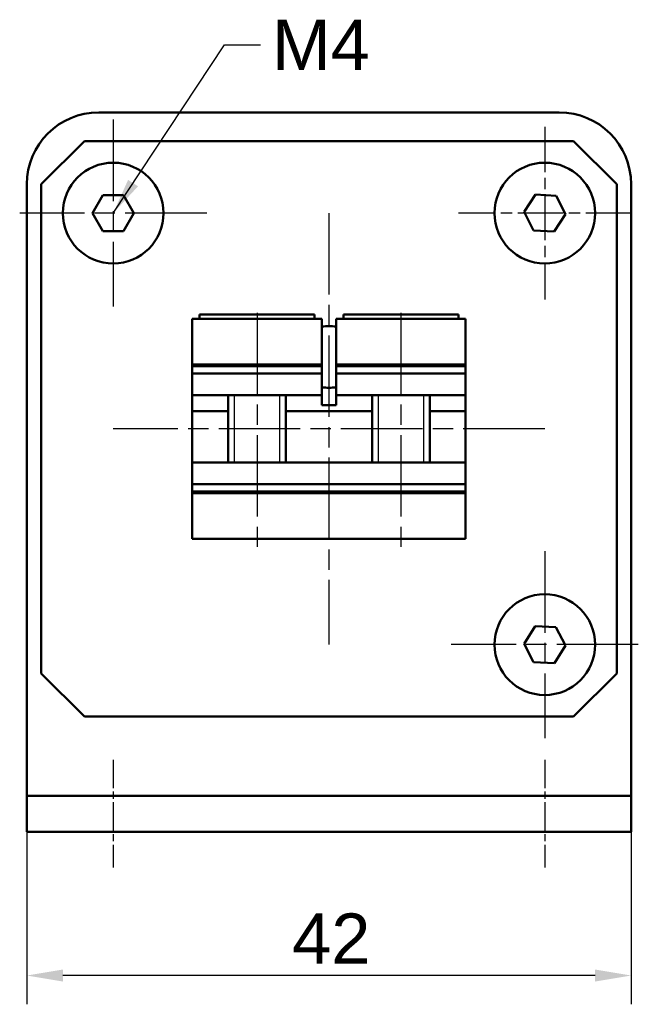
# Model space of a CAD drawing. Header units: millimetres. Extents: x 9 to 162, y 7 to 153.
# Tile 7 of 7: x 119 to 162, y 85 to 153. Entities that reach past the tile are written whole.
import ezdxf

# ---------------------------------------------------------------- set-up
doc = ezdxf.new("R2010")
doc.units = ezdxf.units.MM
doc.linetypes.add('CHAIN', pattern=[0.3543, 0.2362, -0.0295, 0.0591, -0.0295])
for name, color, linetype, lineweight, true_color in [('Bemaßungen(DIN)', 179, 'Continuous', 25, 0x262659), ('Gewinde(DIN)', 179, 'Continuous', 25, 0x262659), ('Mittellinie(DIN)', 179, 'CHAIN', 25, 0x262659), ('Mittelpunktmarkierung(DIN)', 179, 'Continuous', 25, 0x262659), ('Sichtbare Kanten(DIN)', 179, 'Continuous', 50, 0x262659), ('Symbole(DIN)', 179, 'Continuous', 25, 0x262659)]:
    doc.layers.add(name, color=color, linetype=linetype, lineweight=lineweight, true_color=true_color)
doc.styles.add('STANDARD-BSI~0', font='arial.ttf')
doc.dimstyles.new('Katalogzeichnungen', dxfattribs={"dimtxt": 3.5, "dimasz": 2.5, "dimexe": 2, "dimexo": 0, "dimgap": 0.8, "dimtad": 1, "dimrnd": 1e-08, "dimdsep": 46, "dimtxsty": 'STANDARD-BSI~0', "dimcen": 0.09, "dimdle": 10, "dimclrd": 250, "dimclre": 250, "dimclrt": 250, "dimazin": 2, "dimtfac": 1, "dimtmove": 0, "dimatfit": 3, "dimfxl": 1, "dimtolj": 1, "dimtzin": 0, "dimlwd": 25, "dimlwe": 25, "dimarcsym": 0})
doc.dimstyles.new('Katalogzeichnungen$7', dxfattribs={"dimtxt": 3.5, "dimasz": 2.5, "dimexe": 2, "dimexo": 0, "dimgap": 0.8, "dimtad": 1, "dimrnd": 1e-08, "dimdsep": 46, "dimtxsty": 'STANDARD-BSI~0', "dimcen": 0.09, "dimdle": 10, "dimclrd": 179, "dimclre": 250, "dimclrt": 250, "dimazin": 2, "dimtfac": 1, "dimtmove": 0, "dimatfit": 3, "dimfxl": 1, "dimtolj": 1, "dimtzin": 0, "dimlwd": 25, "dimlwe": 25, "dimarcsym": 0})

# ---------------------------------------------------------------- blocks, each defined once
blk = doc.blocks.new('*D13')
at = {"layer": 'Bemaßungen(DIN)', "color": 250, "linetype": 'Continuous', "lineweight": 25, "true_color": 0x3f3f3f, "transparency": 16777216}
for p, q in [((119.232, 96.512), (119.232, 84.512)), ((161.232, 96.512), (161.232, 84.512)), ((158.732, 86.512), (121.732, 86.512))]:
    blk.add_line(p, q, dxfattribs=at)
at = {"layer": 'Bemaßungen(DIN)', "color": 250, "linetype": 'Continuous', "true_color": 0x3f3f3f, "transparency": 16777216}
for points in [[(121.732, 86.929), (121.732, 86.096), (119.232, 86.512)], [(158.732, 86.929), (158.732, 86.096), (161.232, 86.512)]]:
    blk.add_solid(points, dxfattribs=at)
at = {"layer": 'Defpoints', "color": 0, "linetype": 'Continuous', "transparency": 16777216}
for p in [(119.232, 96.512), (161.232, 96.512), (119.232, 86.512)]:
    blk.add_point(p, dxfattribs=at)
at = {"layer": 'Bemaßungen(DIN)', "color": 250, "linetype": 'Continuous', "lineweight": 25, "true_color": 0x3f3f3f, "transparency": 16777216, "insert": (137.673, 90.827), "char_height": 3.5, "attachment_point": 1, "style": 'STANDARD-BSI~0'}
blk.add_mtext('\\A1;42', dxfattribs=at)

msp = doc.modelspace()

# ---------------------------------------------------------------- linework, layer by layer
at = {"layer": 'Gewinde(DIN)'}
for p, q in [((133.65, 126.849), (133.65, 122.176)), ((136.814, 122.176), (136.814, 126.849)), ((143.65, 126.849), (143.65, 122.176)), ((146.814, 122.176), (146.814, 126.849))]:
    msp.add_line(p, q, dxfattribs=at)
at = {"layer": 'Mittellinie(DIN)', "linetype": 'CHAIN', "ltscale": 23.990969}
for p, q in [((135.232, 132.579), (135.232, 116.312)), ((145.232, 132.579), (145.232, 116.312))]:
    msp.add_line(p, q, dxfattribs=at)
at = {"layer": 'Mittellinie(DIN)', "linetype": 'CHAIN', "ltscale": 8.333956}
for p, q in [((125.232, 101.512), (125.232, 94.012)), ((155.232, 101.512), (155.232, 94.012))]:
    msp.add_line(p, q, dxfattribs=at)
at = {"layer": 'Mittelpunktmarkierung(DIN)', "linetype": 'CHAIN', "ltscale": 23.990969}
for p, q in [((125.233, 146.012), (125.233, 133.013)), ((131.732, 139.513), (118.733, 139.513)), ((140.232, 139.512), (140.232, 109.512)), ((155.232, 124.512), (125.232, 124.512)), ((155.233, 116.012), (155.233, 103.013)), ((161.732, 109.513), (148.733, 109.513))]:
    msp.add_line(p, q, dxfattribs=at)
at = {"layer": 'Mittelpunktmarkierung(DIN)', "linetype": 'CHAIN', "ltscale": 13.334389}
for p, q in [((155.232, 145.512), (155.232, 133.512)), ((161.232, 139.512), (149.232, 139.512))]:
    msp.add_line(p, q, dxfattribs=at)
at = {"layer": 'Sichtbare Kanten(DIN)'}
for p, q in [((124.232, 146.512), (156.232, 146.512)), ((120.232, 141.512), (123.232, 144.512)), ((123.232, 144.512), (157.232, 144.512)), ((157.232, 144.512), (160.232, 141.512)), ((119.232, 101.512), (119.232, 141.512)), ((120.232, 107.512), (120.232, 141.512)), ((160.232, 141.512), (160.232, 107.512)), ((161.232, 141.512), (161.232, 101.512)), ((123.789, 139.512), (124.51, 140.762)), ((124.51, 140.762), (125.954, 140.762)), ((125.954, 140.762), (126.676, 139.512)), ((153.791, 139.59), (154.579, 140.8)), ((154.579, 140.8), (156.02, 140.721)), ((156.02, 140.721), (156.673, 139.434)), ((124.51, 138.262), (123.789, 139.512)), ((126.676, 139.512), (125.954, 138.262)), ((154.444, 138.303), (153.791, 139.59)), ((156.673, 139.434), (155.885, 138.225)), ((125.954, 138.262), (124.51, 138.262)), ((155.885, 138.225), (154.444, 138.303)), ((130.732, 131.162), (130.732, 132.162)), ((139.732, 132.162), (130.732, 132.162)), ((131.232, 132.462), (139.232, 132.462)), ((131.232, 132.462), (131.232, 132.162)), ((139.232, 132.462), (139.232, 132.162)), ((139.732, 132.162), (139.732, 131.162)), ((149.732, 132.162), (140.732, 132.162)), ((140.732, 131.162), (140.732, 132.162)), ((141.232, 132.462), (149.232, 132.462)), ((141.232, 132.462), (141.232, 132.162)), ((149.232, 132.462), (149.232, 132.162)), ((149.732, 132.162), (149.732, 131.162)), ((130.732, 131.162), (130.732, 128.987)), ((139.732, 128.987), (139.732, 131.162)), ((140.732, 131.162), (140.732, 128.987)), ((149.732, 128.987), (149.732, 131.162)), ((130.732, 128.987), (139.732, 128.987)), ((130.732, 128.862), (130.732, 128.987)), ((130.732, 128.362), (130.732, 128.862)), ((130.732, 128.862), (139.732, 128.862)), ((139.732, 128.862), (139.732, 128.987)), ((139.732, 128.862), (139.732, 128.362)), ((140.732, 128.987), (149.732, 128.987)), ((140.732, 128.987), (140.732, 128.862)), ((140.732, 128.362), (140.732, 128.862)), ((140.732, 128.862), (149.732, 128.862)), ((149.732, 128.987), (149.732, 128.862)), ((149.732, 128.862), (149.732, 128.362)), ((130.732, 128.362), (139.732, 128.362)), ((130.732, 127.349), (130.732, 128.362)), ((139.732, 127.349), (139.732, 128.362)), ((140.732, 128.362), (149.732, 128.362)), ((140.732, 128.362), (140.732, 127.349)), ((149.732, 128.362), (149.732, 127.349)), ((130.732, 126.849), (130.732, 127.349)), ((139.732, 127.349), (139.732, 126.849)), ((140.732, 126.849), (140.732, 127.349)), ((149.732, 127.349), (149.732, 126.849)), ((139.732, 126.849), (130.732, 126.849)), ((130.732, 125.748), (130.732, 126.849)), ((133.232, 126.849), (133.232, 122.176)), ((137.232, 126.849), (137.232, 122.176)), ((139.732, 126.162), (139.732, 126.849)), ((149.732, 126.849), (140.732, 126.849)), ((140.732, 126.849), (140.732, 126.162)), ((143.232, 126.849), (143.232, 122.176)), ((147.232, 126.849), (147.232, 122.176)), ((149.732, 126.849), (149.732, 125.748)), ((140.732, 126.162), (139.732, 126.162)), ((133.232, 125.748), (130.732, 125.748)), ((130.732, 122.176), (130.732, 125.748)), ((143.232, 125.748), (137.232, 125.748)), ((149.732, 125.748), (147.232, 125.748)), ((149.732, 125.748), (149.732, 122.176)), ((130.732, 121.676), (130.732, 122.176)), ((130.732, 122.176), (149.732, 122.176)), ((149.732, 122.176), (149.732, 121.676)), ((130.732, 120.662), (130.732, 121.676)), ((149.732, 121.676), (149.732, 120.662)), ((130.732, 120.162), (130.732, 120.662)), ((130.732, 120.662), (149.732, 120.662)), ((149.732, 120.662), (149.732, 120.162)), ((130.732, 120.037), (130.732, 120.162)), ((149.732, 120.162), (130.732, 120.162)), ((149.732, 120.037), (130.732, 120.037)), ((130.732, 120.037), (130.732, 117.862)), ((149.732, 120.162), (149.732, 120.037)), ((149.732, 117.862), (149.732, 120.037)), ((130.732, 116.862), (130.732, 117.862)), ((149.732, 117.862), (149.732, 116.862)), ((130.732, 116.862), (149.732, 116.862)), ((153.79, 109.577), (154.567, 110.793)), ((154.567, 110.793), (156.009, 110.729)), ((156.009, 110.729), (156.674, 109.448)), ((154.455, 108.296), (153.79, 109.577)), ((156.674, 109.448), (155.897, 108.231)), ((155.897, 108.231), (154.455, 108.296)), ((123.232, 104.512), (120.232, 107.512)), ((160.232, 107.512), (157.232, 104.512)), ((157.232, 104.512), (123.232, 104.512)), ((119.232, 101.512), (119.232, 99.012)), ((161.232, 99.012), (161.232, 101.512)), ((119.232, 99.012), (161.232, 99.012)), ((119.232, 96.512), (119.232, 99.012)), ((161.232, 99.012), (161.232, 96.512)), ((161.232, 96.512), (119.232, 96.512))]:
    msp.add_line(p, q, dxfattribs=at)
for centre in [(125.232, 139.512), (155.232, 139.512), (155.232, 109.512)]:
    msp.add_circle(centre, 3.5, dxfattribs=at)
for centre, radius, start, end in [((124.232, 141.512), 5, 90, 180), ((156.232, 141.512), 5, 0, 90), ((140.232, 129.512), 2.15, 76.55227, 103.44773), ((140.232, 129.512), 2.15, 256.55227, 283.44773)]:
    msp.add_arc(centre, radius, start, end, dxfattribs=at)

# ---------------------------------------------------------------- texts
at = {"layer": 'Symbole(DIN)', "color": 250, "true_color": 0x3f3f3f, "insert": (136.275, 152.954), "char_height": 3.5, "width": 6.79192, "attachment_point": 1, "style": 'STANDARD-BSI~0'}
msp.add_mtext('{M4}', dxfattribs=at)

# ---------------------------------------------------------------- dimensions: what is measured, and where the dimension line sits
at = {"layer": 'Bemaßungen(DIN)', "color": 250, "linetype": 'Continuous', "lineweight": 25, "true_color": 0x3f3f3f}
dim = msp.add_linear_dim(base=(119.232, 86.512), p1=(161.232, 96.512), p2=(119.232, 96.512), angle=180, dimstyle='Katalogzeichnungen', override={"dimgap": 0.8, "dimdec": 2, "dimtol": 0, "dimlim": 0, "dimtp": 0, "dimtm": 0, "dimtdec": 2, "dimtofl": 0, "dimatfit": 1}, dxfattribs=at)
dim.commit()
dim.dimension.update_dxf_attribs({"geometry": '*D13', "text_midpoint": (140.232, 86.512), "dimtype": 160})

# ---------------------------------------------------------------- leaders
at = {"layer": 'Symbole(DIN)', "color": 179, "linetype": 'Continuous', "lineweight": 25, "true_color": 0x262659, "annotation_type": 0, "has_hookline": 1, "hookline_direction": 0, "text_width": 6.193}
msp.add_leader([(125.232, 139.512), (132.975, 151.204), (135.475, 151.204)], dimstyle='Katalogzeichnungen$7', override={"dimtad": 0}, dxfattribs=at)

doc.saveas('drawing.dxf')
